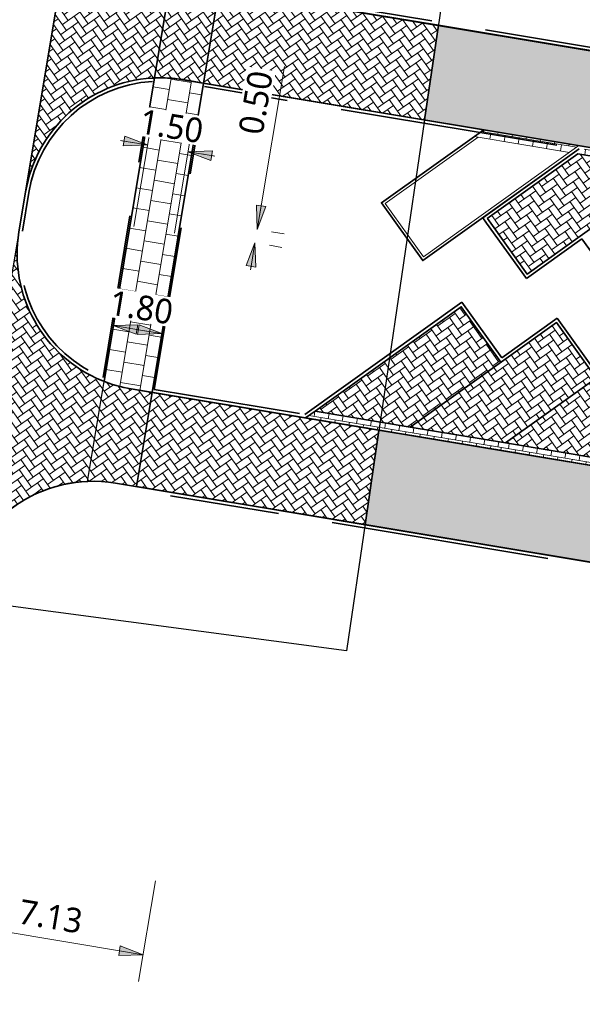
# Model space of a CAD drawing. Header units: metres. Extents: x 253823 to 255319, y 593130 to 593771.
# Tile 3 of 37: x 253959 to 253979, y 593250 to 593286. Entities that reach past the tile are written whole.
import ezdxf

# ---------------------------------------------------------------- set-up
doc = ezdxf.new("R2010")
doc.units = ezdxf.units.M
for name, pattern in [('DASHED2', [0.375, 0.25, -0.125]), ('VH-OPSLUITBAND_100X200', [16, 8, -2, 4, -2]), ('VH-OPSLUITBAND_60X200', [12, 6, -2, 2, -2]), ('XX-HIDDEN', [4, 2, -2])]:
    doc.linetypes.add(name, pattern=pattern)
doc.layers.add('00_parkeren_reserveren-V', color=7, linetype='Continuous', lineweight=13, true_color=0x84ac84)
for name, color, linetype, lineweight in [('00_verharding rijbaan overig-V', 2, 'Continuous', 35), ('N-WE-VH-KANTOPSLUITING_OPSLUITBAND_120X250-G', 20, 'VH-OPSLUITBAND_100X200', 35), ('N-WE-VH-KANTOPSLUITING_OPSLUITBAND_60X200-G', 150, 'VH-OPSLUITBAND_60X200', 35), ('N-WE-VH-KANTVERHARDING-G', 2, 'Continuous', 35), ('N-WE-VH-MATERIAALGRENS-G', 7, 'XX-HIDDEN', 18), ('N-WE-VH-VERHARDING_BETONSTRAATSTEEN-KLEUR NTB-A', 252, 'Continuous', 18), ('N-WE-VH-VERHARDING_BETONSTRAATSTEEN-MOLGOOT-KLEUR NTB-A', 252, 'Continuous', 18), ('N-WE-VH-VERHARDING_BETONSTRAATSTEEN-PVAK-KLEUR NTB-A', 252, 'Continuous', 18), ('N-WE-VH-VERHARDING_TEGEL-45MM DIK-A', 252, 'Continuous', 18), ('N-WE-VW-SCHEIDINGSLIJN_PARKEERVAK-G', 7, 'DASHED2', 35), ('N01-WE-GR-GRAS-G', 60, 'Continuous', 35), ('X-XX-AL-M', 7, 'Continuous', 18)]:
    doc.layers.add(name, color=color, linetype=linetype, lineweight=lineweight)
doc.layers.add('HULPLIJN ARCERING', color=6, linetype='Continuous', plot=False)
doc.styles.add('Roelofs', font='segoeui.ttf', dxfattribs={"height": 1.8})
doc.dimstyles.new('Roelofs Standaard', dxfattribs={"dimtxt": 1.8, "dimasz": 1, "dimexe": 2, "dimexo": 2, "dimgap": 0.7, "dimtad": 1, "dimlfac": -1, "dimzin": 0, "dimdsep": 46, "dimtxsty": 'Roelofs', "dimblk": 'Pijl', "dimcen": 0, "dimdle": 2, "dimclrd": 256, "dimclre": 253, "dimclrt": 256, "dimazin": 0, "dimtfac": 1, "dimtofl": 0, "dimtmove": 0, "dimatfit": 3, "dimldrblk": 'Pijl', "dimfxl": 1, "dimtolj": 1, "dimtzin": 0, "dimlwd": 18, "dimlwe": 18, "dimarcsym": 0})
pattern_1 = [(215.55, (0, 0), (-0.06095125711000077, -0.3661931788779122), [0.7875, -0.2625]), (125.5500000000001, (0.3052419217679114, -0.427144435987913), (-0.06095125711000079, -0.3661931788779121), [0.7874999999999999, -0.2625])]
pattern_2 = [(35.54942092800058, (253963.9995812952, 593269.363653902), (0.06095495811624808, 0.3661925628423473), [0.7875, -0.2625]), (305.5494209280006, (253963.6943436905, 593269.7908014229), (0.0609549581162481, 0.3661925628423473), [0.7875, -0.2625])]
pattern_3 = [(80.54942092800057, (253963.9995812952, 593269.363653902), (-0.2158355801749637, 0.3020389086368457), [0.2625, -0.2625]), (170.5494209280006, (253963.9995812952, 593269.363653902), (-0.04310166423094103, -0.2589372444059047), [])]

# ---------------------------------------------------------------- blocks, each defined once
blk = doc.blocks.new('Pijl')
h = blk.add_hatch(color=256)
h.paths.add_polyline_path([(2.220446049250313e-16, 0), (-1.75, 0.352142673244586), (-1.749922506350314, 1.310063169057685e-14)])
h.paths.add_polyline_path([(-1.749922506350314, 1.310063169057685e-14), (-1.749845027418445, -0.3520757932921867), (0, 0)])
for p, q in [((-1.901878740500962, 1.4210854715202e-14), (0, 0)), ((0, 0), (-1.75, 0.352142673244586)), ((-1.75, 0.352142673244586), (-1.749845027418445, -0.3520757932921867)), ((0, 0), (-1.749845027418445, -0.3520757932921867))]:
    blk.add_line(p, q)
blk = doc.blocks.new('*D138')
at = {"layer": 'Defpoints', "color": 0, "transparency": 16777216}
for p in [(253956.8135553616, 593257.0648884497), (253963.8408501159, 593255.8881331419), (253956.196256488, 593253.3785306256)]:
    blk.add_point(p, dxfattribs=at)
at = {"layer": 'X-XX-AL-M', "color": 253, "lineweight": 18, "transparency": 16777216}
for p, q in [((253956.6483999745, 593256.0786208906), (253956.0311011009, 593252.3922630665)), ((253963.6756947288, 593254.9018655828), (253963.0583958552, 593251.2155077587))]:
    blk.add_line(p, q, dxfattribs=at)
at = {"layer": 'X-XX-AL-M', "lineweight": 18, "transparency": 16777216}
blk.add_line((253962.7304174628, 593252.2843530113), (253956.6893902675, 593253.2959529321), dxfattribs=at)
at = {"layer": 'X-XX-AL-M', "lineweight": 18, "transparency": 16777216, "xscale": 0.5, "yscale": 0.5, "zscale": 0.5}
for p, rotation in [((253956.196256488, 593253.3785306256), 170.493738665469), ((253963.2235512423, 593252.2017753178), 350.493738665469)]:
    blk.add_blockref('Pijl', p, dxfattribs=dict(at, rotation=rotation))
at = {"layer": 'X-XX-AL-M', "transparency": 16777216, "insert": (253959.844982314, 593253.5968084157), "char_height": 0.9, "attachment_point": 5, "rotation": 350.493738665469, "style": 'Roelofs', "bg_fill": 3, "box_fill_scale": 1.1, "bg_fill_color": 256, "bg_fill_true_color": 13158600, "bg_fill_transparency": 0}
blk.add_mtext('\\A1;7.13', dxfattribs=at)
blk = doc.blocks.new('*D93')
at = {"layer": 'Defpoints', "color": 0, "transparency": 16777216}
for p in [(253962.4142766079, 593276.9177346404), (253963.910576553, 593274.9439729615)]:
    blk.add_point(p, dxfattribs=at)
at = {"layer": 'X-XX-AL-M', "color": 253, "lineweight": 18, "transparency": 16777216}
for p, q in [((253962.250124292, 593275.9312996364), (253961.9708410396, 593274.2530121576)), ((253964.0257074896, 593275.6358254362), (253963.7464242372, 593273.9575379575))]:
    blk.add_line(p, q, dxfattribs=at)
at = {"layer": 'X-XX-AL-M', "lineweight": 18, "transparency": 16777216}
blk.add_line((253962.6282108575, 593275.1573710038), (253963.417359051, 593275.0260491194), dxfattribs=at)
at = {"layer": 'X-XX-AL-M', "lineweight": 18, "transparency": 16777216, "xscale": 0.5, "yscale": 0.5, "zscale": 0.5}
for p, rotation in [((253962.1349933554, 593275.2394471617), 170.5520056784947), ((253963.910576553, 593274.9439729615), 350.5520056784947)]:
    blk.add_blockref('Pijl', p, dxfattribs=dict(at, rotation=rotation))
at = {"layer": 'X-XX-AL-M', "transparency": 16777216, "insert": (253963.1570430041, 593275.8985024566), "char_height": 0.9, "attachment_point": 5, "rotation": 350.5520056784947, "style": 'Roelofs', "bg_fill": 3, "box_fill_scale": 1.1, "bg_fill_color": 256, "bg_fill_true_color": 13158600, "bg_fill_transparency": 0}
blk.add_mtext('\\A1;1.80', dxfattribs=at)
at = {"layer": 'Defpoints', "color": 0, "transparency": 16777216}
blk.add_point((253964.1898598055, 593276.6222604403), dxfattribs=at)
blk = doc.blocks.new('*D94')
at = {"layer": 'Defpoints', "color": 0, "transparency": 16777216}
for p in [(253964.8671023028, 593281.605582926), (253962.7264257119, 593277.879541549), (253964.2060782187, 593277.6333130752)]:
    blk.add_point(p, dxfattribs=at)
at = {"layer": 'X-XX-AL-M', "color": 253, "lineweight": 18, "transparency": 16777216}
for p, q in [((253962.8905780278, 593278.8659765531), (253963.5516021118, 593282.8382464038)), ((253964.3702305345, 593278.6197480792), (253965.0312546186, 593282.59201793))]:
    blk.add_line(p, q, dxfattribs=at)
at = {"layer": 'X-XX-AL-M', "lineweight": 18, "transparency": 16777216}
for p, q in [((253962.894232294, 593281.9338875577), (253962.401014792, 593282.0159637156)), ((253965.3603198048, 593281.523506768), (253965.8535373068, 593281.4414306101))]:
    blk.add_line(p, q, dxfattribs=at)
for p, xscale, yscale, zscale, rotation in [((253963.387449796, 593281.8518113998), 0.4999999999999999, 0.4999999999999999, 0.4999999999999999, 350.552005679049), ((253964.8671023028, 593281.605582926), 0.5, 0.5, 0.5, 170.552005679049)]:
    blk.add_blockref('Pijl', p, dxfattribs=dict(at, xscale=xscale, yscale=yscale, zscale=zscale, rotation=rotation))
at = {"layer": 'X-XX-AL-M', "transparency": 16777216, "insert": (253964.2615340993, 593282.5354895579), "char_height": 0.9, "attachment_point": 5, "rotation": 350.552005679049, "style": 'Roelofs', "bg_fill": 3, "box_fill_scale": 1.1, "bg_fill_color": 256, "bg_fill_true_color": 13158600, "bg_fill_transparency": 0}
blk.add_mtext('\\A1;1.50', dxfattribs=at)
blk = doc.blocks.new('*D95')
at = {"layer": 'Defpoints', "color": 0, "transparency": 16777216}
for p in [(253966.9432172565, 593278.8358703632), (253967.401598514, 593278.7593285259), (253966.8611006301, 593278.344103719)]:
    blk.add_point(p, dxfattribs=at)
at = {"layer": 'X-XX-AL-M', "lineweight": 18, "transparency": 16777216}
for p, q in [((253967.4839497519, 593279.252500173), (253968.3974963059, 593284.7233986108)), ((253967.2371306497, 593277.7743902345), (253967.1547794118, 593277.2812185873))]:
    blk.add_line(p, q, dxfattribs=at)
at = {"layer": 'X-XX-AL-M', "color": 253, "lineweight": 18, "transparency": 16777216}
for p, q in [((253967.9295605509, 593278.6711678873), (253968.3879418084, 593278.59462605)), ((253967.8474439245, 593278.1794012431), (253968.305825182, 593278.1028594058))]:
    blk.add_line(p, q, dxfattribs=at)
at = {"layer": 'X-XX-AL-M', "lineweight": 18, "transparency": 16777216, "xscale": 0.5, "yscale": 0.5, "zscale": 0.5}
for p, rotation in [((253967.401598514, 593278.7593285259), 260.5200488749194), ((253967.3194818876, 593278.2675618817), 80.5200488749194)]:
    blk.add_blockref('Pijl', p, dxfattribs=dict(at, rotation=rotation))
at = {"layer": 'X-XX-AL-M', "transparency": 16777216, "insert": (253967.3502672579, 593283.4025272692), "char_height": 0.9, "attachment_point": 5, "rotation": 80.52004887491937, "style": 'Roelofs', "bg_fill": 3, "box_fill_scale": 1.1, "bg_fill_color": 256, "bg_fill_true_color": 13158600, "bg_fill_transparency": 0}
blk.add_mtext('\\A1;0.50', dxfattribs=at)

msp = doc.modelspace()

# ---------------------------------------------------------------- hatches: boundary and pattern name
at = {"layer": 'N-WE-VH-VERHARDING_BETONSTRAATSTEEN-KLEUR NTB-A'}
h = msp.add_hatch(dxfattribs=at)
h.set_pattern_fill('AVH-BSS_KEIFORMAAT_KEPER-SO', color=256, scale=5, angle=215.55, pattern_type=2)
h.set_pattern_definition(pattern_1)
edge = h.paths.add_edge_path()
edge.add_arc((253967.2177712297, 593293.4507413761), 6.000000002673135, 240.2271631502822, 240.8369663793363, ccw=False)
edge.add_arc((253967.2177712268, 593293.4507413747), 5.999999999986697, 170.5757975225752, 240.22716316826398, ccw=False)
edge.add_line((253961.2987527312, 593294.4331975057), (253958.9245698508, 593280.1294215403))
edge.add_arc((253963.8570852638, 593279.3107080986), 4.999999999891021, 93.45786489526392, 170.5757975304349, ccw=False)
edge.add_arc((253963.8570852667, 593279.3107080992), 4.999999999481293, 92.44227789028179, 93.45786492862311, ccw=False)
edge.add_line((253963.6440208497, 593284.3061663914), (253964.2939930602, 593288.2113214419))
h = msp.add_hatch(dxfattribs=at)
h.set_pattern_fill('AVH-BSS_KEIFORMAAT_KEPER-SO', color=256, scale=5, angle=215.55, pattern_type=2)
h.set_pattern_definition(pattern_1)
edge = h.paths.add_edge_path()
edge.add_arc((253967.2966521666, 593293.6226654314), 6.188586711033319, 240.97488034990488, 258.0176204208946, ccw=False)
edge.add_line((253964.2939930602, 593288.211321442), (253963.6441917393, 593284.307193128))
edge.add_arc((253963.8517811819, 593279.3111493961), 5.000354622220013, 80.55045733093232, 92.37931487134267, ccw=False)
edge.add_line((253964.6727342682, 593284.2436520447), (253965.4371954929, 593284.1164138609))
edge.add_line((253965.4371954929, 593284.1164138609), (253966.011834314, 593287.5689187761))
h = msp.add_hatch(dxfattribs=at)
h.set_pattern_fill('AVH-BSS_KEIFORMAAT_KEPER-SO', color=256, scale=5, angle=215.55, pattern_type=2)
h.set_pattern_definition(pattern_1)
h.paths.add_polyline_path([(253974.0329741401, 593286.2338671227), (253966.0118343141, 593287.5689187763), (253965.4371954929, 593284.1164138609), (253973.5247239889, 593282.7703123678)])
h = msp.add_hatch(dxfattribs=at)
h.set_pattern_fill('AVH-BSS_KEIFORMAAT_KEPER-SO', color=256, scale=5, angle=215.55, pattern_type=2)
h.set_pattern_definition(pattern_1)
h.paths.add_polyline_path([(253974.0329741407, 593286.2338671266), (253973.5247056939, 593282.7701876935), (254000.4953496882, 593278.280510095), (254046.6839602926, 593270.5934592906), (254047.2506331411, 593274.0474000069)])
h = msp.add_hatch(dxfattribs=at)
h.set_pattern_fill('AVH-BSS_KEIFORMAAT_KEPER-SO', color=256, scale=5, angle=215.55, pattern_type=2)
h.set_pattern_definition(pattern_1)
edge = h.paths.add_edge_path()
edge.add_arc((253963.6147328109, 593277.8506035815), 4.999999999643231, 247.6352430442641, 248.6504284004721, ccw=False)
edge.add_arc((253963.6147328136, 593277.8506035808), 5.000000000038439, 170.5757975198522, 247.6352430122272, ccw=False)
edge.add_line((253958.6822174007, 593278.6693170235), (253956.4600635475, 593265.3557734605))
edge.add_arc((253961.3922046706, 593264.5348082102), 4.999999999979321, 92.37811336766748, 170.5496396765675, ccw=False)
edge.add_line((253961.1847347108, 593269.5305019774), (253961.7944469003, 593273.1937205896))
h = msp.add_hatch(dxfattribs=at)
h.set_pattern_fill('AVH-BSS_KEIFORMAAT_KEPER-SO', color=256, scale=5, angle=215.55, pattern_type=2)
h.set_pattern_definition(pattern_1)
edge = h.paths.add_edge_path()
edge.add_line((253963.5523795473, 593272.7921978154), (253962.7878943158, 593272.9194400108))
edge.add_arc((253963.6088094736, 593277.8515894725), 5.000000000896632, 248.7207407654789, 260.5502215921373, ccw=False)
edge.add_line((253961.7942397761, 593273.192476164), (253961.1847347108, 593269.5305019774))
edge.add_arc((253961.3910304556, 593264.5158050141), 5.018938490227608, 80.57261644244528, 92.35571851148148, ccw=False)
edge.add_line((253962.2131198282, 593269.466957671), (253962.9777384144, 593269.339693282))
edge.add_line((253962.9777384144, 593269.339693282), (253963.5523795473, 593272.7921978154))
h = msp.add_hatch(dxfattribs=at)
h.set_pattern_fill('AVH-BSS_KEIFORMAAT_KEPER-SO', color=256, scale=5, angle=215.55, pattern_type=2)
h.set_pattern_definition(pattern_1)
h.paths.add_polyline_path([(253971.8576634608, 593271.4098525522), (253963.552379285, 593272.7921978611), (253962.9777384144, 593269.339693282), (253971.3494133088, 593267.9462977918)])
h = msp.add_hatch(dxfattribs=at)
h.set_pattern_fill('AVH-BSS_KEIFORMAAT_KEPER-SO', color=256, scale=5, angle=215.55, pattern_type=2)
h.set_pattern_definition(pattern_1)
h.paths.add_polyline_path([(253990.0704839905, 593268.3784804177), (253971.8576634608, 593271.4098525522), (253971.3494133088, 593267.9462977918), (254044.2586928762, 593255.8111560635), (254044.8253481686, 593259.2649897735)])
at = {"layer": 'N-WE-VH-VERHARDING_BETONSTRAATSTEEN-MOLGOOT-KLEUR NTB-A'}
h = msp.add_hatch(dxfattribs=at)
h.set_pattern_fill('AVH-BSS_KEIFORMAAT_HALFST-SO', color=256, scale=5, angle=260.549854, pattern_type=2)
h.set_pattern_definition([(260.549854, (253902.8047218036, 593288.8752101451), (0.2158378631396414, -0.3020372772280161), [0.2625, -0.2625]), (350.549854, (253902.8047218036, 593288.8752101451), (0.04309970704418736, 0.2589375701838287), [])])
h.paths.add_polyline_path([(253978.8319938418, 593281.5821190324), (253975.3444294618, 593282.1625453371), (253975.6892023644, 593282.40893293), (253979.1771742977, 593281.828797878)])
h = msp.add_hatch(dxfattribs=at)
h.set_pattern_fill('AVH-BSS_KEIFORMAAT_HALFST-SO', color=256, scale=4.999999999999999, angle=260.5502232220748, pattern_type=2)
h.set_pattern_definition([(260.5502232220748, (253991.6331317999, 593283.110090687), (0.2158398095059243, -0.3020358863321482), [0.2625, -0.2625]), (350.5502232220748, (253991.6331317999, 593283.110090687), (0.04309803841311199, 0.2589378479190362), [])])
h.paths.add_polyline_path([(253982.6287522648, 593280.950184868), (253979.1411959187, 593281.5306594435), (253979.4863797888, 593281.7773335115), (253982.9739361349, 593281.196858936)])
h = msp.add_hatch(dxfattribs=at)
h.set_pattern_fill('AVH-BSS_KEIFORMAAT_HALFST-SO', color=256, scale=5, angle=80.54942092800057, pattern_type=2)
h.set_pattern_definition(pattern_3)
h.paths.add_polyline_path([(253969.5164428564, 593272.103957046), (253973.0039910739, 593271.5234336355), (253972.6588037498, 593271.2767644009), (253969.1712555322, 593271.8572878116)])
h = msp.add_hatch(dxfattribs=at)
h.set_pattern_fill('AVH-BSS_KEIFORMAAT_HALFST-SO', color=256, scale=5, angle=80.54942092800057, pattern_type=2)
h.set_pattern_definition(pattern_3)
h.paths.add_polyline_path([(253973.0039910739, 593271.5234336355), (253976.4915392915, 593270.9429102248), (253976.1463519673, 593270.6962409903), (253972.6588037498, 593271.2767644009)])
h = msp.add_hatch(dxfattribs=at)
h.set_pattern_fill('AVH-BSS_KEIFORMAAT_HALFST-SO', color=256, scale=5, angle=80.54942092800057, pattern_type=2)
h.set_pattern_definition([(80.54942092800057, (253967.4871295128, 593268.7831304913), (-0.2158355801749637, 0.3020389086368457), [0.2625, -0.2625]), (170.5494209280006, (253967.4871295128, 593268.7831304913), (-0.04310166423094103, -0.2589372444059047), [])])
h.paths.add_polyline_path([(253976.4915392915, 593270.9429102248), (253979.979087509, 593270.3623868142), (253979.6339001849, 593270.1157175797), (253976.1463519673, 593270.6962409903)])
at = {"layer": 'N-WE-VH-VERHARDING_BETONSTRAATSTEEN-PVAK-KLEUR NTB-A'}
h = msp.add_hatch(dxfattribs=at)
h.set_pattern_fill('AVH-BSS_KEIFORMAAT_ELLEBOOG-SO', color=256, scale=4.999999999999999, angle=215.5502232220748, pattern_type=2)
h.set_pattern_definition([(215.5502232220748, (253991.6331317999, 593283.110090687), (-0.06094983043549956, -0.3661934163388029), [0.7874999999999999, -0.2625]), (125.5502232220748, (253991.9383753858, 593282.6829474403), (-0.06094983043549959, -0.3661934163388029), [0.7874999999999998, -0.2625])])
h.paths.add_polyline_path([(253982.6287522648, 593280.950184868), (253977.2784022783, 593277.1267368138), (253975.8248613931, 593279.1607522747), (253979.1411959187, 593281.5306594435)])
h = msp.add_hatch(dxfattribs=at)
h.set_pattern_fill('AVH-BSS_KEIFORMAAT_ELLEBOOG-SO', color=256, scale=5, angle=35.54942092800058, pattern_type=2)
h.set_pattern_definition(pattern_2)
h.paths.add_polyline_path([(253969.5164428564, 593272.103957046), (253974.8668463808, 593275.9273301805), (253976.3203587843, 593273.8932943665), (253973.0039910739, 593271.5234336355)])
h = msp.add_hatch(dxfattribs=at)
h.set_pattern_fill('AVH-BSS_KEIFORMAAT_ELLEBOOG-SO', color=256, scale=5, angle=35.54942092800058, pattern_type=2)
h.set_pattern_definition(pattern_2)
h.paths.add_polyline_path([(253973.0039910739, 593271.5234336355), (253978.3543945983, 593275.34680677), (253979.8079070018, 593273.3127709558), (253976.4915392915, 593270.9429102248)])
h = msp.add_hatch(dxfattribs=at)
h.set_pattern_fill('AVH-BSS_KEIFORMAAT_ELLEBOOG-SO', color=256, scale=5, angle=35.54942092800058, pattern_type=2)
h.set_pattern_definition([(35.54942092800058, (253967.4871295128, 593268.7831304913), (0.06095495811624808, 0.3661925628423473), [0.7875, -0.2625]), (305.5494209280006, (253967.1818919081, 593269.2102780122), (0.0609549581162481, 0.3661925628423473), [0.7875, -0.2625])])
h.paths.add_polyline_path([(253976.4915392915, 593270.9429102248), (253981.8419428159, 593274.7662833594), (253983.2954552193, 593272.7322475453), (253979.979087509, 593270.3623868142)])
at = {"layer": 'N-WE-VH-VERHARDING_TEGEL-45MM DIK-A'}
h = msp.add_hatch(dxfattribs=at)
h.set_pattern_fill('AVH-TEGEL_300X300_HALFST-SO', color=149, scale=5, angle=170.5502477, pattern_type=2)
h.set_pattern_definition([(170.5502477, (0, 0), (-0.8013909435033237, -0.2467743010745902), [0.75, -0.75]), (260.5502477, (0, 0), (0.7398224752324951, -0.1231369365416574), [])])
edge = h.paths.add_edge_path()
edge.add_arc((253963.6088094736, 593277.8515894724), 5.000000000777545, 248.7207407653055, 260.5502215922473)
edge.add_line((253962.7878943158, 593272.9194400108), (253963.552379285, 593272.7921978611))
edge.add_line((253963.552379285, 593272.7921978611), (253965.4371954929, 593284.1164138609))
edge.add_line((253965.4371954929, 593284.1164138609), (253965.4371907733, 593284.1164146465))
edge.add_line((253965.4371907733, 593284.1164146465), (253964.6727342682, 593284.2436520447))
edge.add_arc((253963.8517859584, 593279.3112267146), 5.000277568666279, 80.5503658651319, 92.3794063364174)
edge.add_line((253963.6441917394, 593284.307193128), (253961.7942397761, 593273.192476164))

# ---------------------------------------------------------------- linework, layer by layer
at = {"layer": '00_parkeren_reserveren-V', "color": 87, "true_color": 0x488448}
for points in [[(253979.1771742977, 593281.828797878), (253975.6904736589, 593282.4098414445)], [(253972.0862704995, 593279.7112324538), (253975.483932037, 593282.1393282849)], [(253978.8319938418, 593281.5821190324), (253975.3444294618, 593282.1625453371)], [(253979.1771742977, 593281.828797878), (253973.4816967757, 593277.7585969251), (253972.0862704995, 593279.7112324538)]]:
    msp.add_lwpolyline(points, dxfattribs=at)
at = {"layer": '00_verharding rijbaan overig-V'}
msp.add_lwpolyline([(254064.8328832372, 593319.0162394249), (254057.5646837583, 593275.3717161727, -0.4141878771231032), (254054.1128882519, 593272.9052350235), (253966.0118343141, 593287.5689187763), (253965.4371954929, 593284.1164138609), (254054.409468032, 593269.3077230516, -0.4142160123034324), (254058.5206956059, 593263.5546172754), (254058.2776921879, 593262.0947009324, -0.4142111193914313), (254052.5246344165, 593257.9835077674), (253963.552379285, 593272.7921978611), (253962.9777384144, 593269.339693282), (254051.0766683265, 593254.6763608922, -0.4081708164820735), (254053.5550148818, 593251.2773367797), (254050.6957087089, 593234.1244798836), (254065.1437484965, 593231.7197244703)], format="xyb", dxfattribs=at)
at = {"layer": 'HULPLIJN ARCERING', "flags": 128}
for points in [[(253959.1922522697, 593298.3621130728), (253975.5382500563, 593296.49181893), (253970.6718819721, 593263.3291483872), (253954.700228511, 593265.4488164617)], [(253974.0329741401, 593286.2338671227), (253966.0118343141, 593287.5689187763), (253965.4371954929, 593284.1164138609), (253973.5247239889, 593282.7703123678)], [(253974.0329741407, 593286.2338671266), (253973.5247056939, 593282.7701876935), (254000.4953496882, 593278.280510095), (254046.6839602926, 593270.5934592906), (254047.2506331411, 593274.0474000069)], [(253971.8576634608, 593271.4098525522), (253963.552379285, 593272.7921978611), (253962.9777384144, 593269.339693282), (253971.3494133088, 593267.9462977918)], [(253990.0704839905, 593268.3784804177), (253971.8576634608, 593271.4098525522), (253971.3494133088, 593267.9462977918), (254044.2586928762, 593255.8111560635), (254044.8253481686, 593259.2649897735)]]:
    msp.add_lwpolyline(points, close=True, dxfattribs=at)
for points in [[(253964.2939930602, 593288.2113214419, -0.002660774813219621), (253964.2383961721, 593288.2427355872, -0.3136271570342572), (253961.2987527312, 593294.4331975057), (253958.9245698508, 593280.1294215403, -0.3497930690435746), (253963.5555127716, 593284.3016052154, -0.004431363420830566), (253963.6440208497, 593284.3061663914)], [(253961.7944469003, 593273.1937205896, -0.004429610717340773), (253961.712224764, 593273.2267022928, -0.3495066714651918), (253958.6822174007, 593278.6693170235), (253956.4600635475, 593265.3557734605, -0.3549610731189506), (253961.1847347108, 593269.5305019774)]]:
    msp.add_lwpolyline(points, format="xyb", close=True, dxfattribs=at)
at = {"layer": 'HULPLIJN ARCERING'}
for points in [[(253966.011834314, 593287.5689187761, -0.07450035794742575), (253964.2939930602, 593288.211321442), (253963.6441917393, 593284.307193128, -0.05165900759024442), (253964.6727342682, 593284.2436520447), (253965.4371954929, 593284.1164138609)], [(253961.7942397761, 593273.192476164, 0.05166173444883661), (253962.7878943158, 593272.9194400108), (253963.552379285, 593272.7921978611), (253965.4371954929, 593284.1164138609), (253965.4371907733, 593284.1164146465), (253964.6727342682, 593284.2436520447, 0.05165980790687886), (253963.6441917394, 593284.307193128)]]:
    msp.add_lwpolyline(points, format="xyb", close=True, dxfattribs=at)
at = {"layer": 'N-WE-VH-KANTOPSLUITING_OPSLUITBAND_120X250-G', "flags": 128}
for points in [[(253974.3007668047, 593337.0044394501), (254062.3464838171, 593322.3499660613, -0.4142392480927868), (254064.7145133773, 593319.035951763), (254057.4463138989, 593275.391428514, -0.4141878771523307), (254054.1325902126, 593273.0236066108), (253966.0907220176, 593287.6774393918)], [(253963.5627505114, 593284.1818236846, 0.3497930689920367), (253959.0429502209, 593280.1097724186), (253958.8005977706, 593278.6496679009, 0.3495066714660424), (253961.7578849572, 593273.3376759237, 0.3495066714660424)], [(254050.5576247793, 593234.0258119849), (254053.424995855, 593251.2439750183, 0.4142392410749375), (254051.0569663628, 593254.5579893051), (253963.0172222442, 593269.211470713)]]:
    msp.add_lwpolyline(points, format="xyb", dxfattribs=at)
for points in [[(253978.364871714, 593281.8430594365), (253965.4766789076, 593283.9881913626)], [(253963.6312669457, 593272.9007184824), (253968.9484145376, 593272.0157235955)]]:
    msp.add_lwpolyline(points, dxfattribs=at)
at = {"layer": 'N-WE-VH-KANTOPSLUITING_OPSLUITBAND_120X250-G'}
for points in [[(253979.1786046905, 593281.7069092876), (253975.6551598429, 593279.1889976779), (253975.7946997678, 593278.9937321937)], [(253979.2845549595, 593278.4128749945), (253977.2505394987, 593276.9593341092), (253975.7969986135, 593278.9933495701)], [(253982.7721113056, 593277.8324004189), (253980.7380958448, 593276.3788595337), (253979.2845549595, 593278.4128749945)], [(253969.1419281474, 593271.9838206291), (253974.8947115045, 593276.094732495), (253976.348223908, 593274.0606966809)], [(253976.348223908, 593274.0606966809), (253978.382259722, 593275.5142090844), (253979.8357721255, 593273.4801732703)]]:
    msp.add_lwpolyline(points, dxfattribs=at)
at = {"layer": 'N-WE-VH-KANTOPSLUITING_OPSLUITBAND_60X200-G', "flags": 128}
for points in [[(253961.7573756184, 593273.3364380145), (253963.5626836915, 593284.1829295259)], [(253963.6312669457, 593272.9007184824), (253965.4766789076, 593283.9881913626)]]:
    msp.add_lwpolyline(points, dxfattribs=at)
at = {"layer": 'N-WE-VH-KANTVERHARDING-G'}
for points in [[(253972.3648463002, 593337.0687081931, -0.0890233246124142), (253974.4844370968, 593337.0955199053), (254062.3661857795, 593322.4683376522, -0.4142392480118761), (254064.8328832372, 593319.0162394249), (254057.5646837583, 593275.3717161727, -0.4141878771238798), (254054.1128882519, 593272.9052350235), (253966.232673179, 593287.5321619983, -0.08890924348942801), (253964.2383961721, 593288.2427355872, -0.08890924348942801)], [(253963.5555127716, 593284.3016052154, 0.3497930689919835), (253958.924569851, 593280.1294215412), (253958.6822174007, 593278.6693170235, 0.3495066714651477), (253961.712224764, 593273.2267022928, 0.3495066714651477)], [(254000.4953496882, 593278.280510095), (253964.6783980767, 593284.2427913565, 0.05640006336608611), (253963.5555127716, 593284.3016052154, 0.05640006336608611)], [(253961.712224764, 593273.2267022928, 0.05641195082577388), (253962.7938176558, 593272.91845412), (253990.0704839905, 593268.3784804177)], [(254050.6957087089, 593234.1244798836), (254053.5433657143, 593251.2242626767, 0.414239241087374), (254051.0766683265, 593254.6763608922), (253962.7997234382, 593269.3693223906)]]:
    msp.add_lwpolyline(points, format="xyb", dxfattribs=at)
for points in [[(253961.2987766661, 593294.4333416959), (253958.924569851, 593280.1294215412)], [(253961.7942397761, 593273.192476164), (253963.6441917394, 593284.307193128)], [(253963.5523795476, 593272.7921978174), (253965.4372105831, 593284.1164753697)], [(253979.1388970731, 593281.5310420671), (253975.8225625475, 593279.1611348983)], [(253982.6287522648, 593280.950184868), (253979.1411959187, 593281.5306594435)], [(253975.8248613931, 593279.1607522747), (253977.2784022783, 593277.1267368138), (253982.6287522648, 593280.950184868)], [(253976.3203587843, 593273.8932943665), (253974.8668463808, 593275.9273301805), (253969.5164428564, 593272.103957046), (253969.1712555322, 593271.8572878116)], [(253979.8079070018, 593273.3127709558), (253978.3543945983, 593275.34680677), (253973.0039910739, 593271.5234336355)], [(253983.2954552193, 593272.7322475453), (253981.8419428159, 593274.7662833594), (253976.4915392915, 593270.9429102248)], [(253969.5164428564, 593272.103957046), (253973.0039910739, 593271.5234336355)], [(253973.0039910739, 593271.5234336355), (253976.4915392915, 593270.9429102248)], [(253976.4915392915, 593270.9429102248), (253979.979087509, 593270.3623868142)]]:
    msp.add_lwpolyline(points, dxfattribs=at)
at = {"layer": 'N-WE-VH-KANTVERHARDING-G', "flags": 128}
msp.add_lwpolyline([(253962.7997234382, 593269.3693223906), (253962.2131198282, 593269.466957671, 0.4142105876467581), (253956.4600635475, 593265.3557734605), (253955.5265359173, 593259.7473874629)], format="xyb", dxfattribs=at)
at = {"layer": 'N-WE-VH-MATERIAALGRENS-G'}
for points in [[(253961.1847347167, 593269.5305020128), (253961.7942397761, 593273.192476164)], [(253963.552379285, 593272.7921978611), (253962.9777384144, 593269.339693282)]]:
    msp.add_lwpolyline(points, dxfattribs=at)
for points in [[(253961.7942397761, 593273.192476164, 0.0516617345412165), (253962.7878943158, 593272.9194400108), (253963.552379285, 593272.7921978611)], [(253962.9777384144, 593269.339693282), (253962.2131198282, 593269.466957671, 0.05165478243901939), (253961.1847347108, 593269.5305019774)]]:
    msp.add_lwpolyline(points, format="xyb", dxfattribs=at)
at = {"layer": 'N-WE-VW-SCHEIDINGSLIJN_PARKEERVAK-G'}
for points in [[(253969.1712555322, 593271.8572878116), (253972.6588037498, 593271.2767644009)], [(253972.6588037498, 593271.2767644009), (253976.1463519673, 593270.6962409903)], [(253976.1463519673, 593270.6962409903), (253979.6339001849, 593270.1157175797)]]:
    msp.add_lwpolyline(points, dxfattribs=at)
at = {"layer": 'N01-WE-GR-GRAS-G', "color": 87, "true_color": 0x488448}
for points in [[(253972.0049106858, 593279.6530896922), (253971.9467679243, 593279.7344495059), (253975.6892023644, 593282.40893293)], [(253979.1786046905, 593281.7069092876), (253973.4584797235, 593277.6190943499), (253971.9467679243, 593279.7344495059)]]:
    msp.add_lwpolyline(points, dxfattribs=at)

# ---------------------------------------------------------------- next in the draw order: dimensions: what is measured, and where the dimension line sits
at = {"layer": 'X-XX-AL-M'}
for base, p1, p2, angle, picture, middle in [((253967.401598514, 593278.7593285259), (253966.8611006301, 593278.344103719), (253966.9432172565, 593278.8358703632), 80.52004887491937, '*D95', (253968.1545084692, 593283.2682327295)), ((253964.8671023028, 593281.605582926, -0.1473425), (253962.7264257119, 593277.8795415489, -0.1473425), (253964.2060782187, 593277.633313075, -0.1473425), 350.55200567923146, '*D94', (253964.1272760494, 593281.7286971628, -0.1473425)), ((253963.910576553, 593274.9439729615, -0.1473425), (253962.4142766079, 593276.9177346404, -0.1473425), (253964.1898598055, 593276.6222604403, -0.1473425), 350.55200567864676, '*D93', (253963.0227849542, 593275.0917100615, -0.1473425)), ((253956.196256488, 593253.3785306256), (253963.8408501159, 593255.888133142), (253956.8135553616, 593257.0648884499), 170.49373866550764, '*D138', (253959.7099038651, 593252.7901529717))]:
    dim = msp.add_linear_dim(base=base, p1=p1, p2=p2, angle=angle, dimstyle='Roelofs Standaard', override={"dimtfill": 1}, dxfattribs=at)
    dim.commit()
    dim.dimension.update_dxf_attribs({"geometry": picture, "text_midpoint": middle, "dimtype": 161})

# ---------------------------------------------------------------- next in the draw order: hatches: boundary and pattern name
at = {"layer": 'N-WE-VH-VERHARDING_TEGEL-45MM DIK-A'}
h = msp.add_hatch(dxfattribs=at)
h.set_pattern_fill('AVH-TEGEL_300X300_HALFST-SO', color=256, scale=5, angle=226.76, pattern_type=2)
h.set_pattern_definition([(226.76, (254809.8196349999, 593427.3387152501), (-0.2406079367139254, -0.8032638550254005), [0.75, -0.75]), (316.7599999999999, (254809.8196349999, 593427.3387152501), (0.5137918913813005, 0.5463679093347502), [])])
edge = h.paths.add_edge_path()
edge.add_arc((254170.7193443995, 593437.0028612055), 2.99999999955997, 205.731102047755, 246.6597059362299, ccw=False)
edge.add_arc((254141.0434996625, 593422.7313644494), 29.92918850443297, 25.67873054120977, 68.02321069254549)
edge.add_line((254152.2439285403, 593450.4857644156), (254141.8916252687, 593454.6744965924))
edge.add_arc((254151.8932526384, 593480.0965588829), 27.3187445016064, 236.1834962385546, 248.524176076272, ccw=False)
edge.add_arc((254503.3551709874, 594021.3239924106), 672.647475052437, 236.5057343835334, 236.9679318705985, ccw=False)
edge.add_line((254132.1522914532, 593460.3756454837), (254131.8753923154, 593458.4045818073))
edge.add_line((254131.8753923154, 593458.4045818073), (254135.702142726, 593455.8943966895))
edge.add_arc((254153.1439783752, 593482.4842889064), 31.79999998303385, 236.7368331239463, 247.9708391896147)
edge.add_arc((652243.2573632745, 1577333.217957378), 1061369.637125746, 247.9705377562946, 247.971140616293)
edge.add_arc((254141.0160965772, 593422.7005674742), 28.16800612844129, 22.174887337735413, 67.99831084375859, ccw=False)
edge.add_line((254167.100687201, 593433.3321572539), (254168.907492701, 593432.5569885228))
edge.add_arc((254187.3791891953, 593475.6118248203), 46.84999999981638, 246.7793507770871, 253.7743726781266)
edge.add_line((254174.2883341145, 593430.6279164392), (254174.7602214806, 593433.9972983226))
edge.add_line((254174.7602214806, 593433.9972983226), (254172.9742044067, 593434.2225739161))
edge.add_line((254172.9742044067, 593434.2225739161), (254172.8009911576, 593432.9857923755))
edge.add_arc((254187.3791891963, 593475.6118248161), 45.04999999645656, 246.6597059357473, 251.11919777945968, ccw=False)

doc.saveas('drawing.dxf')
